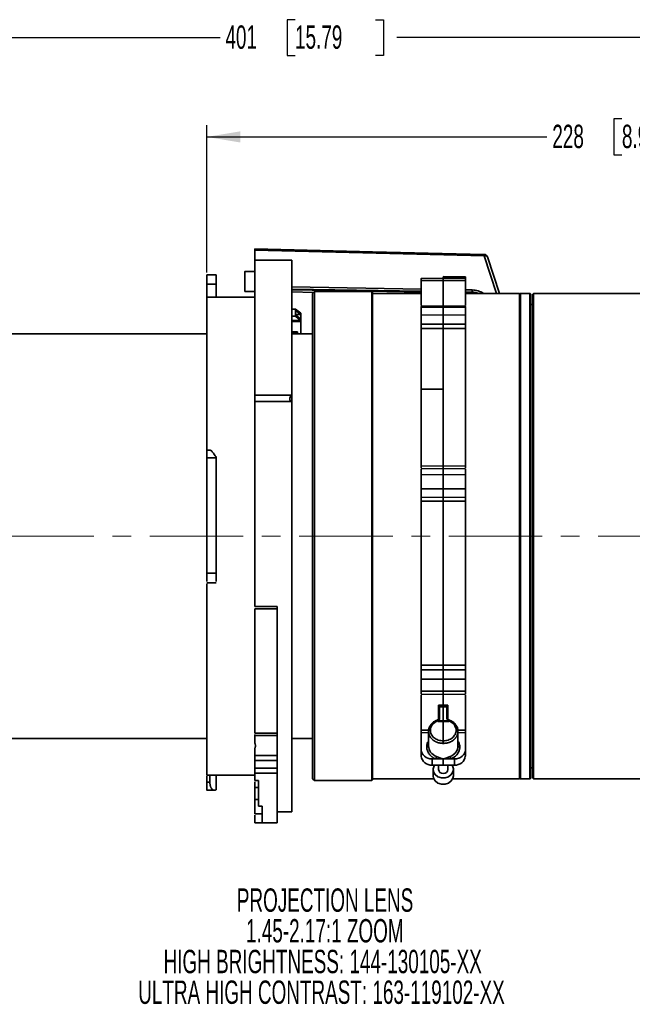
# Model space of a CAD drawing. Header units: millimetres. Extents: x 0 to 1118, y 0 to 864.
# Tile 19 of 96: x 178 to 261, y 338 to 472. Entities that reach past the tile are written whole.
import ezdxf

# ---------------------------------------------------------------- set-up
doc = ezdxf.new("R2010")
doc.units = ezdxf.units.MM
doc.linetypes.add('CENTERX2', pattern=[20.32, 12.7, -2.54, 2.54, -2.54])
doc.layers.add('ALPHAREV', color=7, linetype='Continuous', lineweight=25)
doc.styles.add('SLDTEXTSTYLE0', font='TXT', dxfattribs={"width": 0.605})
doc.dimstyles.new('SLDDIMSTYLE0', dxfattribs={"dimtxt": 3.175, "dimasz": 4.572, "dimexe": 0, "dimexo": 0.0625, "dimgap": 0.79375, "dimtad": 0, "dimtih": 1, "dimtoh": 1, "dimdec": 0, "dimlfac": 2, "dimrnd": 1e-09, "dimzin": 12, "dimdsep": 46, "dimtxsty": 'SLDTEXTSTYLE0', "dimsah": 1, "dimcen": 0.09, "dimadec": 0, "dimazin": 3, "dimtfac": 1, "dimtofl": 0, "dimtmove": 0, "dimatfit": 3, "dimfxl": 1, "dimfrac": 2, "dimtolj": 1, "dimtzin": 12, "dimarcsym": 0})

# ---------------------------------------------------------------- blocks, each defined once
blk = doc.blocks.new('_D_25')
at = {"layer": 'ALPHAREV'}
for p, q in [((259.8, 458.46), (258.71, 458.46)), ((258.71, 458.46), (258.71, 453.58)), ((268.29, 458.46), (269.38, 458.46)), ((269.38, 458.46), (269.38, 453.58)), ((203.37, 437.59), (203.37, 457.62)), ((317.44, 437.85), (317.44, 457.62)), ((203.37, 456.02), (249.61, 456.02)), ((317.44, 456.02), (271.19, 456.02)), ((258.71, 453.58), (259.8, 453.58)), ((269.38, 453.58), (268.29, 453.58))]:
    blk.add_line(p, q, dxfattribs=at)
for points in [[(203.37, 456.02), (207.94, 455.26), (207.94, 456.78)], [(317.44, 456.02), (312.87, 456.78), (312.87, 455.26)]]:
    blk.add_solid(points, dxfattribs=at)
at = {"layer": 'ALPHAREV', "char_height": 3.175, "attachment_point": 1, "style": 'SLDTEXTSTYLE0'}
for s, insert in [('228', (250.34, 457.68)), ('8.98', (259.8, 457.68))]:
    blk.add_mtext(s, dxfattribs=dict(at, insert=insert))
blk = doc.blocks.new('_D_26')
at = {"layer": 'ALPHAREV'}
for p, q in [((215.37, 471.96), (214.28, 471.96)), ((214.28, 471.96), (214.28, 467.09)), ((226.29, 471.96), (227.38, 471.96)), ((227.38, 471.96), (227.38, 467.09)), ((116.94, 420.1), (116.94, 471.12)), ((317.44, 437.85), (317.44, 471.12)), ((116.94, 469.52), (205.19, 469.52)), ((317.44, 469.52), (229.19, 469.52)), ((214.28, 467.09), (215.37, 467.09)), ((227.38, 467.09), (226.29, 467.09))]:
    blk.add_line(p, q, dxfattribs=at)
for points in [[(116.94, 469.52), (121.51, 468.76), (121.51, 470.28)], [(317.44, 469.52), (312.87, 470.28), (312.87, 468.76)]]:
    blk.add_solid(points, dxfattribs=at)
at = {"layer": 'ALPHAREV', "char_height": 3.175, "attachment_point": 1, "style": 'SLDTEXTSTYLE0'}
for s, insert in [('401', (205.91, 471.18)), ('15.79', (215.37, 471.18))]:
    blk.add_mtext(s, dxfattribs=dict(at, insert=insert))
blk = doc.blocks.new('SW_NOTE_0_10')
at = {"layer": 'ALPHAREV', "color": 0, "char_height": 3.175, "attachment_point": 2, "style": 'SLDTEXTSTYLE0'}
for s, insert in [('PROJECTION LENS', (21.13, 4.09)), ('1.45-2.17:1 ZOOM', (21.1, -0.08)), ('HIGH BRIGHTNESS: 144-130105-XX', (20.81, -4.26)), ('ULTRA HIGH CONTRAST: 163-119102-XX', (20.65, -8.43))]:
    blk.add_mtext(s, dxfattribs=dict(at, insert=insert))

msp = doc.modelspace()

# ---------------------------------------------------------------- linework, layer by layer
at = {"color": 7, "linetype": 'Continuous', "lineweight": 35}
for p, q in [((209.92, 439.25), (209.92, 440.61)), ((241.06, 439.85), (209.92, 440.61)), ((214.92, 439.25), (209.92, 439.25)), ((209.92, 439.25), (209.92, 420.93)), ((214.92, 439.25), (214.92, 420.93)), ((242.76, 434.75), (241.06, 439.85)), ((243.17, 434.75), (241.51, 439.73)), ((204.67, 437.25), (203.37, 437.25)), ((209.92, 437.74), (208.56, 437.74)), ((235.54, 436.81), (232.5, 436.78)), ((235.52, 436.52), (232.52, 436.5)), ((238.53, 437), (235.5, 437.03)), ((238.54, 436.78), (235.5, 436.81)), ((238.52, 436.98), (235.52, 437)), ((235.52, 437), (235.52, 436.81)), ((238.52, 436.5), (235.52, 436.52)), ((235.52, 436.52), (235.52, 433.06)), ((238.52, 436.98), (238.52, 436.84)), ((204.67, 435.99), (203.37, 435.99)), ((203.37, 434.25), (203.37, 435.99)), ((204.67, 435.99), (204.67, 434.25)), ((214.92, 435.64), (232.52, 435.33)), ((214.92, 435.34), (232.52, 435.03)), ((238.52, 435.23), (239.44, 435.21)), ((239.44, 435.21), (239.44, 434.91)), ((209.92, 434.25), (203.37, 434.25)), ((208.56, 434.99), (209.92, 434.99)), ((214.92, 434.95), (217.88, 434.88)), ((218, 435), (217.75, 434.75)), ((217.75, 434.75), (217.75, 368.75)), ((225.8, 435), (218, 435)), ((218, 435), (218, 368.5)), ((225.9, 434.9), (225.8, 435)), ((225.8, 435), (225.8, 368.5)), ((225.9, 434.9), (225.9, 368.6)), ((232.52, 434.75), (225.9, 434.75)), ((238.52, 434.93), (239.44, 434.91)), ((238.52, 434.83), (239.43, 434.81)), ((238.52, 434.82), (239.6, 434.79)), ((245.9, 434.75), (238.52, 434.75)), ((239.43, 434.81), (239.92, 434.75)), ((239.43, 434.81), (239.43, 434.81)), ((239.43, 434.81), (239.43, 434.81)), ((246, 434.75), (245.9, 434.65)), ((245.9, 434.75), (245.9, 368.75)), ((247.3, 434.75), (246, 434.75)), ((246, 434.75), (246, 368.75)), ((247.4, 434.65), (247.3, 434.75)), ((247.3, 434.75), (247.3, 368.75)), ((247.4, 434.65), (247.4, 368.85)), ((247.79, 434.75), (247.69, 434.65)), ((247.69, 434.65), (247.69, 368.85)), ((301.54, 434.75), (247.79, 434.75)), ((247.79, 434.75), (247.79, 368.75)), ((215.44, 432.62), (214.92, 432.62)), ((215.44, 432.62), (215.44, 432.42)), ((215.44, 432.62), (216.14, 432.06)), ((215.44, 431.83), (215.44, 432.42)), ((215.44, 432.42), (216.14, 431.86)), ((235.53, 433.03), (232.5, 432.99)), ((235.52, 432.88), (232.52, 432.84)), ((232.52, 432.84), (232.52, 431.81)), ((238.54, 432.99), (235.5, 433.03)), ((235.52, 432.88), (235.52, 431.82)), ((238.52, 432.84), (235.52, 432.88)), ((238.52, 432.84), (238.52, 431.81)), ((247.69, 433.25), (247.4, 433.25)), ((214.92, 431.63), (215.44, 431.63)), ((216.13, 431.07), (214.92, 431.07)), ((216.14, 431.86), (215.44, 431.86)), ((215.44, 431.83), (215.44, 431.63)), ((216.14, 431.26), (215.44, 431.83)), ((216.13, 431.07), (215.44, 431.63)), ((216.13, 431.07), (216.13, 430.92)), ((216.14, 432.06), (216.14, 431.86)), ((216.14, 431.86), (216.14, 431.26)), ((216.14, 431.26), (216.14, 430.91)), ((235.52, 431.82), (232.52, 431.81)), ((238.52, 431.81), (235.52, 431.82)), ((214.92, 430.92), (216.13, 430.92)), ((216.14, 430.91), (216.13, 430.92)), ((216.14, 430.91), (216.14, 429.25)), ((232.52, 430.57), (235.52, 430.57)), ((235.52, 429.97), (232.52, 429.96)), ((235.52, 430.57), (238.52, 430.57)), ((235.52, 429.97), (235.52, 421.73)), ((238.52, 429.96), (235.52, 429.97)), ((203.37, 429.25), (160.74, 429.25)), ((214.92, 429.53), (215.72, 429.53)), ((214.92, 429.38), (215.72, 429.38)), ((217.75, 429.25), (214.92, 429.25)), ((215.72, 429.53), (215.72, 429.38)), ((215.72, 429.38), (215.72, 429.25)), ((235.52, 421.73), (232.52, 421.72)), ((235.52, 421.73), (235.52, 411.29)), ((209.92, 420.93), (214.92, 420.93)), ((214.92, 420.93), (214.92, 420.07)), ((214.92, 420.07), (209.92, 420.07)), ((214.92, 420.07), (214.92, 364.25)), ((203.85, 413.43), (203.37, 413.43)), ((203.37, 412.37), (204.67, 412.37)), ((204.67, 412.43), (204.67, 412.37)), ((232.52, 411.26), (235.52, 411.29)), ((235.52, 411.29), (238.52, 411.26)), ((235.54, 410.92), (232.5, 410.89)), ((235.52, 410.93), (232.52, 410.9)), ((235.52, 410.13), (232.52, 410.1)), ((232.52, 410.1), (232.52, 408.18)), ((238.54, 410.89), (235.5, 410.92)), ((238.52, 410.9), (235.52, 410.93)), ((235.52, 410.13), (235.52, 408.16)), ((238.52, 410.1), (235.52, 410.13)), ((238.52, 410.1), (238.52, 408.18)), ((232.5, 409.2), (232.52, 409.2)), ((238.52, 409.2), (238.54, 409.2)), ((235.52, 408.16), (232.52, 408.18)), ((232.52, 407.04), (235.52, 407.02)), ((238.52, 408.18), (235.52, 408.16)), ((235.52, 407.02), (238.52, 407.04)), ((235.52, 406.49), (232.52, 406.51)), ((238.52, 406.51), (235.52, 406.49)), ((235.52, 406.49), (235.52, 384.21)), ((203.37, 396.69), (204.67, 396.69)), ((203.37, 395.4), (204.67, 395.4)), ((209.92, 392.17), (212.92, 392.17)), ((212.92, 391.88), (209.92, 391.88)), ((232.52, 384.2), (235.52, 384.21)), ((235.52, 384.21), (238.52, 384.2)), ((235.52, 383.59), (232.52, 383.58)), ((238.52, 383.58), (235.52, 383.59)), ((235.52, 382.29), (232.52, 382.29)), ((232.52, 382.29), (232.52, 380.69)), ((238.52, 382.29), (235.52, 382.29)), ((235.52, 382.29), (235.52, 380.65)), ((238.52, 382.29), (238.52, 380.69)), ((232.5, 380.26), (235.53, 380.23)), ((235.52, 380.65), (232.52, 380.69)), ((235.52, 380.2), (232.52, 380.24)), ((235.5, 380.23), (238.54, 380.26)), ((238.52, 380.69), (235.52, 380.65)), ((238.52, 380.24), (235.52, 380.2)), ((235.52, 380.2), (235.52, 378.75)), ((234.89, 378.75), (235.52, 378.75)), ((235.52, 378.56), (235.01, 378.56)), ((235.02, 376.96), (235.02, 378.5)), ((235.52, 378.75), (236.14, 378.75)), ((235.52, 378.56), (235.52, 376.65)), ((236.02, 378.56), (235.52, 378.56)), ((236.02, 378.5), (236.02, 376.96)), ((234.77, 376.65), (234.77, 376.53)), ((234.77, 376.53), (235.52, 376.53)), ((234.89, 376.65), (235.52, 376.65)), ((234.98, 376.89), (235.01, 376.91)), ((235.52, 376.65), (235.52, 376.53)), ((235.52, 376.65), (236.14, 376.65)), ((235.52, 376.53), (235.52, 373.92)), ((235.52, 376.53), (236.26, 376.53)), ((236.26, 376.53), (236.26, 376.65)), ((209.92, 374.96), (212.92, 374.96)), ((232.52, 375.36), (233.54, 375.36)), ((232.52, 372.68), (232.52, 375.03)), ((232.52, 375.03), (233.52, 375.02)), ((233.52, 375.2), (233.52, 375.23)), ((233.52, 375.2), (233.52, 373.23)), ((237.49, 375.36), (238.52, 375.36)), ((237.52, 375.2), (237.51, 375.23)), ((237.52, 373.23), (237.52, 375.2)), ((238.52, 375.03), (237.52, 375.02)), ((238.52, 375.03), (238.52, 372.68)), ((160.74, 374.25), (203.37, 374.25)), ((209.92, 374.66), (209.92, 374.79)), ((212.92, 374.66), (209.92, 374.66)), ((214.92, 374.25), (217.75, 374.25)), ((232.52, 371.84), (232.52, 372.68)), ((238.52, 372.68), (238.52, 371.84)), ((209.92, 371.94), (212.92, 371.94)), ((212.92, 371.24), (209.92, 371.24)), ((209.92, 370.22), (209.92, 371.24)), ((212.92, 371.04), (212.92, 370.22)), ((234, 370.61), (234, 371.46)), ((234.47, 371.46), (234, 371.46)), ((235.52, 371.45), (234.47, 371.46)), ((236.56, 371.46), (235.52, 371.45)), ((235.52, 370.6), (235.52, 371.45)), ((236.56, 371.46), (237.03, 371.46)), ((237.03, 371.46), (237.03, 370.61)), ((209.92, 370.22), (212.92, 370.22)), ((212.92, 369.52), (209.92, 369.52)), ((235.52, 370.6), (234, 370.61)), ((234.14, 370), (234.14, 369.14)), ((234.89, 370.6), (234.89, 370)), ((237.03, 370.61), (235.52, 370.6)), ((236.14, 370), (236.14, 370.6)), ((236.89, 369.14), (236.89, 370)), ((247.4, 370.25), (247.69, 370.25)), ((203.37, 369.25), (209.92, 369.25)), ((203.37, 368.3), (203.37, 369.1)), ((203.37, 368.3), (203.8, 368.3)), ((203.8, 369.25), (203.8, 368.3)), ((204.67, 369.25), (204.67, 367.25)), ((209.92, 368.5), (210.42, 368.5)), ((209.92, 367.55), (209.92, 368.33)), ((212.92, 368.56), (212.92, 368.57)), ((217.75, 368.75), (218, 368.5)), ((218, 368.5), (225.8, 368.5)), ((225.8, 368.5), (225.9, 368.6)), ((225.9, 368.75), (234.22, 368.75)), ((236.81, 368.75), (245.9, 368.75)), ((245.9, 368.85), (246, 368.75)), ((246, 368.75), (247.3, 368.75)), ((247.3, 368.75), (247.4, 368.85)), ((247.69, 368.85), (247.79, 368.75)), ((247.79, 368.75), (301.54, 368.75)), ((203.37, 367.2), (204.44, 367.2)), ((209.92, 367.55), (210.42, 367.55)), ((209.92, 365.93), (209.92, 365.97)), ((209.92, 365.93), (210.42, 365.93)), ((209.92, 365.24), (209.92, 365.37)), ((210.42, 365.03), (210.92, 365.03)), ((212.92, 364.25), (214.92, 364.25)), ((209.92, 363.98), (210.92, 363.98)), ((209.92, 362.77), (209.92, 363.81)), ((210.92, 362.77), (209.92, 362.77)), ((210.92, 362.75), (212.92, 362.75))]:
    msp.add_line(p, q, dxfattribs=at)
at = {"color": 7, "linetype": 'Continuous', "lineweight": 35, "flags": 128}
for points in [[(241.06, 440.05), (225.88, 440.42), (209.92, 440.81)], [(214.92, 435.24), (223.19, 435.1), (232.52, 434.93)], [(234.77, 376.65), (234.75, 376.68), (234.73, 376.71), (234.71, 376.73), (234.69, 376.74), (234.68, 376.74), (234.68, 376.74)], [(236.35, 376.74), (236.35, 376.74), (236.34, 376.74), (236.32, 376.73), (236.3, 376.71), (236.28, 376.68), (236.26, 376.65)], [(233.27, 373.09), (233.32, 373.09), (233.36, 373.1), (233.41, 373.11), (233.44, 373.13), (233.47, 373.15), (233.5, 373.17), (233.51, 373.2), (233.52, 373.23)], [(237.76, 373.09), (237.72, 373.09), (237.67, 373.1), (237.63, 373.11), (237.59, 373.13), (237.56, 373.15), (237.54, 373.17), (237.52, 373.2), (237.52, 373.23)], [(234.36, 370.61), (234.29, 370.5), (234.15, 370.1), (234.19, 369.69), (234.42, 369.32), (234.79, 369.04), (235.26, 368.89), (235.77, 368.89), (236.24, 369.04), (236.61, 369.32), (236.84, 369.69), (236.89, 370.1), (236.75, 370.5), (236.67, 370.61)], [(234.89, 370), (234.94, 369.8), (235.07, 369.63), (235.28, 369.52), (235.52, 369.48), (235.76, 369.52), (235.96, 369.63), (236.09, 369.8), (236.14, 370), (236.14, 370)], [(234.14, 369.14), (234.19, 368.83), (234.42, 368.46), (234.79, 368.18), (235.26, 368.03), (235.77, 368.03), (236.24, 368.18), (236.61, 368.46), (236.84, 368.83), (236.89, 369.14)]]:
    msp.add_lwpolyline(points, dxfattribs=at)
at = {"color": 7, "linetype": 'Continuous', "lineweight": 35}
for centre, radius, start, end in [((241.05, 439.55), 0.5, 18.4902, 90), ((238.26, 434.91), 1.18, 355.0617, 0.0276), ((233.73, 375.11), 0.241, 81.5734, 149.6984), ((237.3, 375.11), 0.241, 30.3016, 98.4266), ((233.89, 371.99), 1.38, 186.1171, 274.6372), ((233.88, 371.85), 0.713, 326.6577, 354.5726), ((237.16, 371.85), 0.713, 185.4274, 213.3423), ((237.14, 371.99), 1.38, 265.3628, 353.8829)]:
    msp.add_arc(centre, radius, start, end, dxfattribs=at)
for centre, major_axis, ratio, start_param, end_param in [((215.29, 420.69), (0.541, 0.541), 0.57735, 1.690699, 3.545289), ((234.77, 376.67), (0.238, 0.239), 0.31759, 4.412715, 4.936293), ((234.77, 377.08), (-0.002, 0.498), 0.501755, 3.664291, 4.199046), ((236.27, 377.08), (0.002, 0.498), 0.501755, 2.084162, 2.618894), ((236.27, 376.67), (-0.238, 0.239), 0.31759, 1.346892, 1.870471), ((234.02, 372.69), (1.5, 0.02), 0.820688, 3.129059, 4.691128), ((237.02, 372.69), (1.5, -0.02), 0.820688, 4.73365, 6.295719)]:
    msp.add_ellipse(centre, major_axis=major_axis, ratio=ratio, start_param=start_param, end_param=end_param, dxfattribs=at)
for points, knots in [([(209.92, 440.81), (209.92, 440.8), (209.92, 440.78), (209.92, 440.71), (209.92, 440.64), (209.92, 440.61)], [0, 0, 0, 0, 0.361174, 0.750451, 1, 1, 1, 1]), ([(241.06, 439.85), (241.06, 439.89), (241.06, 439.96), (241.06, 440.03), (241.06, 440.04), (241.06, 440.04)], [0, 0, 0, 0, 0.355235, 0.738607, 1, 1, 1, 1]), ([(241.53, 439.67), (241.52, 439.71), (241.51, 439.74), (241.46, 439.8), (241.42, 439.82), (241.33, 439.85), (241.28, 439.86), (241.17, 439.86), (241.11, 439.86), (241.06, 439.85)], [0, 0, 0, 0, 0.25, 0.25, 0.5, 0.5, 0.75, 0.75, 1, 1, 1, 1]), ([(208.56, 437.73), (208.56, 437.73), (208.56, 437.77), (208.56, 437.63), (208.56, 437.33), (208.56, 437), (208.56, 436.84)], [0, 0, 0, 0, 0.0354072, 0.3569381, 0.6784691, 1, 1, 1, 1]), ([(203.37, 435.99), (203.37, 436.09), (203.37, 436.29), (203.37, 436.56), (203.37, 436.8), (203.37, 437), (203.37, 437.14), (203.37, 437.23), (203.37, 437.24), (203.37, 437.25)], [0, 0, 0, 0, 0.143591, 0.287182, 0.430773, 0.574363, 0.717954, 0.861545, 1, 1, 1, 1]), ([(204.67, 437.25), (204.67, 437.24), (204.67, 437.23), (204.67, 437.14), (204.67, 437), (204.67, 436.8), (204.67, 436.56), (204.67, 436.29), (204.67, 436.09), (204.67, 435.99)], [0, 0, 0, 0, 0.138455, 0.282046, 0.425637, 0.569227, 0.712818, 0.856409, 1, 1, 1, 1]), ([(208.56, 436.84), (208.56, 436.66), (208.56, 436.31), (208.56, 435.77), (208.56, 435.33), (208.56, 435.04), (208.56, 435.01), (208.56, 435)], [0, 0, 0, 0, 0.204504, 0.409008, 0.613512, 0.818016, 1, 1, 1, 1]), ([(232.52, 436.77), (232.52, 436.78), (232.52, 436.79), (232.52, 436.7), (232.52, 436.59), (232.52, 436.49), (232.52, 436.49)], [0, 0, 0, 0, 0.066069, 0.512023, 0.957959, 1, 1, 1, 1]), ([(232.52, 436.48), (232.52, 436.47), (232.52, 436.47), (232.52, 436.16), (232.52, 435.62), (232.52, 434.83), (232.52, 434), (232.52, 433.35), (232.52, 433.12)], [0, 0, 0, 0, 0.155151, 0.344915, 0.528728, 0.712541, 0.901658, 1, 1, 1, 1]), ([(235.52, 436.8), (235.52, 436.81), (235.52, 436.82), (235.52, 436.74), (235.52, 436.59), (235.52, 436.53)], [0, 0, 0, 0, 0.086374, 0.589856, 1, 1, 1, 1]), ([(238.52, 436.77), (238.52, 436.78), (238.52, 436.79), (238.52, 436.7), (238.52, 436.6), (238.52, 436.5), (238.52, 436.5)], [0, 0, 0, 0, 0.067245, 0.521138, 0.975013, 1, 1, 1, 1]), ([(238.52, 436.48), (238.52, 436.47), (238.52, 436.47), (238.52, 436.16), (238.52, 435.62), (238.52, 434.83), (238.52, 434), (238.52, 433.35), (238.52, 433.12)], [0, 0, 0, 0, 0.155151, 0.344915, 0.528728, 0.712541, 0.901658, 1, 1, 1, 1]), ([(239.44, 435.21), (239.72, 435.19), (240.28, 435.14), (240.75, 434.88), (240.98, 434.75)], [0, 0, 0, 0, 0.50499, 1, 1, 1, 1]), ([(203.37, 434.2), (203.37, 434.21), (203.37, 434.23), (203.37, 433.77), (203.37, 432.88), (203.37, 431.55), (203.37, 429.82), (203.37, 427.71), (203.37, 425.25), (203.37, 422.47), (203.37, 419.41), (203.37, 416.39), (203.37, 414.32), (203.37, 413.43)], [0, 0, 0, 0, 0.055625, 0.152357, 0.249089, 0.345821, 0.442554, 0.539286, 0.636018, 0.73275, 0.829482, 0.926214, 1, 1, 1, 1]), ([(239.44, 434.91), (239.58, 434.91), (239.88, 434.89), (240.16, 434.8), (240.31, 434.75)], [0, 0, 0, 0, 0.480635, 1, 1, 1, 1]), ([(232.52, 432.98), (232.52, 432.98), (232.52, 432.99), (232.52, 432.92), (232.52, 432.85), (232.52, 432.84)], [0, 0, 0, 0, 0.260379, 0.869379, 1, 1, 1, 1]), ([(235.52, 433.01), (235.52, 433.01), (235.52, 433.02), (235.52, 432.93), (235.52, 432.88)], [0, 0, 0, 0, 0.366157, 1, 1, 1, 1]), ([(238.52, 432.98), (238.52, 432.98), (238.52, 432.99), (238.52, 432.92), (238.52, 432.85), (238.52, 432.84)], [0, 0, 0, 0, 0.260379, 0.869379, 1, 1, 1, 1]), ([(232.52, 431.81), (232.52, 431.75), (232.52, 431.67), (232.52, 431.48), (232.52, 431.37), (232.52, 431.2), (232.52, 431.15), (232.52, 431.03), (232.52, 430.97), (232.52, 430.79), (232.52, 430.67), (232.52, 430.57)], [0, 0, 0, 0, 0.25, 0.25, 0.5, 0.5, 0.625, 0.625, 0.75, 0.75, 1, 1, 1, 1]), ([(235.52, 431.82), (235.52, 431.81), (235.52, 431.78), (235.52, 431.73), (235.52, 431.68), (235.52, 431.63), (235.52, 431.57), (235.52, 431.51), (235.52, 431.44), (235.52, 431.37), (235.52, 431.3), (235.52, 431.22), (235.52, 431.15), (235.52, 431.07), (235.52, 430.99), (235.52, 430.92), (235.52, 430.84), (235.52, 430.77), (235.52, 430.7), (235.52, 430.64), (235.52, 430.59), (235.52, 430.57)], [0, 0, 0, 0, 0.050114, 0.101302, 0.153459, 0.206466, 0.260188, 0.31448, 0.369188, 0.424147, 0.47919, 0.53415, 0.588857, 0.64315, 0.696873, 0.74988, 0.802038, 0.853227, 0.903341, 0.95229, 1, 1, 1, 1]), ([(238.52, 431.81), (238.52, 431.75), (238.52, 431.67), (238.52, 431.48), (238.52, 431.37), (238.52, 431.2), (238.52, 431.15), (238.52, 431.03), (238.52, 430.97), (238.52, 430.79), (238.52, 430.67), (238.52, 430.57)], [0, 0, 0, 0, 0.25, 0.25, 0.5, 0.5, 0.625, 0.625, 0.75, 0.75, 1, 1, 1, 1]), ([(232.52, 429.96), (232.52, 430.03), (232.52, 430.12), (232.52, 430.34), (232.52, 430.46), (232.52, 430.57)], [0, 0, 0, 0, 0.5, 0.5, 1, 1, 1, 1]), ([(232.52, 429.96), (232.52, 428.79), (232.52, 427.52), (232.52, 424.84), (232.52, 423.35), (232.52, 421.72)], [0, 0, 0, 0, 0.5, 0.5, 1, 1, 1, 1]), ([(235.52, 430.57), (235.52, 430.56), (235.52, 430.52), (235.52, 430.47), (235.52, 430.42), (235.52, 430.36), (235.52, 430.3), (235.52, 430.25), (235.52, 430.19), (235.52, 430.14), (235.52, 430.09), (235.52, 430.04), (235.52, 430), (235.52, 429.98), (235.52, 429.97)], [0, 0, 0, 0, 0.076532, 0.155853, 0.23763, 0.321449, 0.406823, 0.493206, 0.580012, 0.666636, 0.752484, 0.83699, 0.919643, 1, 1, 1, 1]), ([(238.52, 429.96), (238.52, 430.03), (238.52, 430.12), (238.52, 430.34), (238.52, 430.46), (238.52, 430.57)], [0, 0, 0, 0, 0.5, 0.5, 1, 1, 1, 1]), ([(238.52, 429.96), (238.52, 428.77), (238.52, 427.46), (238.52, 424.68), (238.52, 423.22), (238.52, 420.22), (238.52, 418.59), (238.52, 415.09), (238.52, 413.22), (238.52, 411.26)], [0, 0, 0, 0, 0.25, 0.25, 0.5, 0.5, 0.75, 0.75, 1, 1, 1, 1]), ([(232.52, 421.72), (232.52, 420.08), (232.52, 418.39), (232.52, 415), (232.52, 413.18), (232.52, 411.26)], [0, 0, 0, 0, 0.5, 0.5, 1, 1, 1, 1]), ([(209.92, 420.07), (209.92, 420.07), (209.92, 420.08), (209.92, 420.09), (209.92, 420.11), (209.92, 420.14), (209.92, 420.18), (209.92, 420.26), (209.92, 420.37), (209.92, 420.51), (209.92, 420.64), (209.92, 420.75), (209.92, 420.84), (209.92, 420.9), (209.92, 420.93)], [0, 0, 0, 0, 0.050453, 0.10027, 0.149886, 0.199742, 0.250272, 0.375053, 0.500076, 0.624856, 0.749879, 0.833539, 0.916233, 1, 1, 1, 1]), ([(209.92, 420.07), (209.92, 417.97), (209.92, 415.76), (209.92, 411.2), (209.92, 408.85), (209.92, 404.08), (209.92, 401.67), (209.92, 396.87), (209.92, 394.49), (209.92, 392.17)], [0, 0, 0, 0, 0.25, 0.25, 0.5, 0.5, 0.75, 0.75, 1, 1, 1, 1]), ([(203.37, 412.37), (203.37, 412.46), (203.37, 412.65), (203.37, 412.9), (203.37, 413.11), (203.37, 413.28), (203.37, 413.38), (203.37, 413.43), (203.37, 413.42), (203.37, 413.42)], [0, 0, 0, 0, 0.158409, 0.316818, 0.475228, 0.633637, 0.792046, 0.950455, 1, 1, 1, 1]), ([(203.37, 396.69), (203.37, 396.84), (203.37, 397.13), (203.37, 397.57), (203.37, 398), (203.37, 398.44), (203.37, 398.88), (203.37, 399.32), (203.37, 399.76), (203.37, 400.2), (203.37, 401.15), (203.37, 402.62), (203.37, 404.6), (203.37, 406.57), (203.37, 408.14), (203.37, 409.3), (203.37, 410.07), (203.37, 410.84), (203.37, 411.61), (203.37, 412.11), (203.37, 412.37)], [0, 0, 0, 0, 0.027797, 0.05558, 0.083353, 0.111121, 0.138887, 0.166655, 0.19443, 0.222215, 0.250016, 0.375, 0.500002, 0.624986, 0.749988, 0.800011, 0.85, 0.899979, 0.949971, 1, 1, 1, 1]), ([(203.85, 413.42), (203.85, 413.43), (203.87, 413.43), (203.94, 413.39), (204.09, 413.25), (204.34, 412.95), (204.56, 412.6), (204.67, 412.43)], [0, 0, 0, 0, 0.027477, 0.184124, 0.34542, 0.679976, 1, 1, 1, 1]), ([(204.67, 412.37), (204.67, 412.23), (204.67, 411.95), (204.67, 411.52), (204.67, 411.1), (204.67, 410.67), (204.67, 410.24), (204.67, 409.82), (204.67, 409.39), (204.67, 408.96), (204.67, 408.02), (204.67, 406.57), (204.67, 404.6), (204.67, 402.62), (204.67, 401.03), (204.67, 399.85), (204.67, 399.06), (204.67, 398.27), (204.67, 397.48), (204.67, 396.95), (204.67, 396.69)], [0, 0, 0, 0, 0.027797, 0.05558, 0.083353, 0.111121, 0.138886, 0.166655, 0.19443, 0.222215, 0.250016, 0.375, 0.500002, 0.624986, 0.749988, 0.800012, 0.850001, 0.899979, 0.949971, 1, 1, 1, 1]), ([(232.52, 410.98), (232.52, 410.98), (232.52, 411.01), (232.52, 411.1), (232.52, 411.21), (232.52, 411.26)], [0, 0, 0, 0, 0.081298, 0.539574, 1, 1, 1, 1]), ([(235.52, 411.29), (235.52, 411.28), (235.52, 411.24), (235.52, 411.2), (235.52, 411.15), (235.52, 411.11), (235.52, 411.07), (235.52, 411.03), (235.52, 411), (235.52, 410.98), (235.52, 410.95), (235.52, 410.94), (235.52, 410.93), (235.52, 410.92), (235.52, 410.93), (235.52, 410.93)], [0, 0, 0, 0, 0.074088, 0.150161, 0.227875, 0.306839, 0.386617, 0.466746, 0.546753, 0.626165, 0.704533, 0.781441, 0.856521, 0.929459, 1, 1, 1, 1]), ([(238.52, 410.98), (238.52, 410.98), (238.52, 411.01), (238.52, 411.1), (238.52, 411.21), (238.52, 411.26)], [0, 0, 0, 0, 0.081298, 0.539574, 1, 1, 1, 1]), ([(232.52, 410.87), (232.52, 410.87), (232.52, 410.86), (232.52, 410.72), (232.52, 410.48), (232.52, 410.25), (232.52, 410.12), (232.52, 410.1)], [0, 0, 0, 0, 0.1193357, 0.3933086, 0.6672733, 0.9412389, 1, 1, 1, 1]), ([(235.52, 410.93), (235.52, 410.93), (235.52, 410.93), (235.52, 410.92), (235.52, 410.91), (235.52, 410.9), (235.52, 410.88), (235.52, 410.85), (235.52, 410.81), (235.52, 410.77), (235.52, 410.73), (235.52, 410.67), (235.52, 410.61), (235.52, 410.55), (235.52, 410.49), (235.52, 410.42), (235.52, 410.35), (235.52, 410.27), (235.52, 410.2), (235.52, 410.15), (235.52, 410.13)], [0, 0, 0, 0, 0.050398, 0.102172, 0.155233, 0.209474, 0.264765, 0.320963, 0.377905, 0.435416, 0.493309, 0.55139, 0.60946, 0.667322, 0.724781, 0.781653, 0.837762, 0.892949, 0.94707, 1, 1, 1, 1]), ([(238.52, 410.87), (238.52, 410.87), (238.52, 410.86), (238.52, 410.72), (238.52, 410.48), (238.52, 410.25), (238.52, 410.12), (238.52, 410.1)], [0, 0, 0, 0, 0.119336, 0.393309, 0.667273, 0.941239, 1, 1, 1, 1]), ([(232.52, 408.18), (232.52, 408.06), (232.52, 407.94), (232.52, 407.71), (232.52, 407.6), (232.52, 407.44), (232.52, 407.39), (232.52, 407.3), (232.52, 407.26), (232.52, 407.14), (232.52, 407.08), (232.52, 407.04)], [0, 0, 0, 0, 0.25, 0.25, 0.5, 0.5, 0.625, 0.625, 0.75, 0.75, 1, 1, 1, 1]), ([(232.52, 406.51), (232.52, 406.62), (232.52, 406.73), (232.52, 406.93), (232.52, 407), (232.52, 407.04)], [0, 0, 0, 0, 0.5, 0.5, 1, 1, 1, 1]), ([(235.52, 408.16), (235.52, 408.14), (235.52, 408.09), (235.52, 408.02), (235.52, 407.94), (235.52, 407.87), (235.52, 407.79), (235.52, 407.72), (235.52, 407.64), (235.52, 407.57), (235.52, 407.5), (235.52, 407.43), (235.52, 407.36), (235.52, 407.3), (235.52, 407.25), (235.52, 407.2), (235.52, 407.15), (235.52, 407.11), (235.52, 407.08), (235.52, 407.04), (235.52, 407.03), (235.52, 407.02)], [0, 0, 0, 0, 0.050114, 0.101302, 0.153459, 0.206466, 0.260188, 0.31448, 0.369188, 0.424147, 0.47919, 0.53415, 0.588857, 0.64315, 0.696873, 0.74988, 0.802038, 0.853227, 0.903341, 0.95229, 1, 1, 1, 1]), ([(235.52, 407.02), (235.52, 407.01), (235.52, 407), (235.52, 406.97), (235.52, 406.94), (235.52, 406.91), (235.52, 406.86), (235.52, 406.81), (235.52, 406.76), (235.52, 406.71), (235.52, 406.65), (235.52, 406.6), (235.52, 406.54), (235.52, 406.5), (235.52, 406.49)], [0, 0, 0, 0, 0.076532, 0.155853, 0.23763, 0.321449, 0.406823, 0.493206, 0.580012, 0.666636, 0.752484, 0.83699, 0.919643, 1, 1, 1, 1]), ([(238.52, 408.18), (238.52, 408.06), (238.52, 407.94), (238.52, 407.71), (238.52, 407.6), (238.52, 407.44), (238.52, 407.39), (238.52, 407.3), (238.52, 407.26), (238.52, 407.14), (238.52, 407.08), (238.52, 407.04)], [0, 0, 0, 0, 0.25, 0.25, 0.5, 0.5, 0.625, 0.625, 0.75, 0.75, 1, 1, 1, 1]), ([(238.52, 406.51), (238.52, 406.62), (238.52, 406.73), (238.52, 406.93), (238.52, 407), (238.52, 407.04)], [0, 0, 0, 0, 0.5, 0.5, 1, 1, 1, 1]), ([(232.52, 406.51), (232.52, 404.61), (232.52, 402.68), (232.52, 398.79), (232.52, 396.84), (232.52, 393.02), (232.52, 391.14), (232.52, 387.54), (232.52, 385.82), (232.52, 384.2)], [0, 0, 0, 0, 0.25, 0.25, 0.5, 0.5, 0.75, 0.75, 1, 1, 1, 1]), ([(238.52, 406.51), (238.52, 404.61), (238.52, 402.68), (238.52, 398.79), (238.52, 396.84), (238.52, 393.02), (238.52, 391.14), (238.52, 387.54), (238.52, 385.82), (238.52, 384.2)], [0, 0, 0, 0, 0.25, 0.25, 0.5, 0.5, 0.75, 0.75, 1, 1, 1, 1]), ([(203.37, 395.6), (203.37, 395.61), (203.37, 395.64), (203.37, 395.69), (203.37, 395.74), (203.37, 395.82), (203.37, 395.92), (203.37, 396.06), (203.37, 396.2), (203.37, 396.36), (203.37, 396.52), (203.37, 396.64), (203.37, 396.69)], [0, 0, 0, 0, 0.0625841, 0.1249878, 0.1874167, 0.2500761, 0.3749627, 0.5000505, 0.6249371, 0.7500249, 0.8749622, 1, 1, 1, 1]), ([(204.67, 396.69), (204.67, 396.66), (204.67, 396.61), (204.67, 396.52), (204.67, 396.44), (204.67, 396.33), (204.67, 396.2), (204.67, 396.06), (204.67, 395.92), (204.67, 395.8), (204.67, 395.69), (204.67, 395.63), (204.67, 395.6)], [0, 0, 0, 0, 0.062584, 0.124988, 0.187417, 0.250076, 0.374963, 0.500051, 0.624937, 0.750025, 0.874962, 1, 1, 1, 1]), ([(203.37, 395.25), (203.37, 394.35), (203.37, 392.35), (203.37, 389.36), (203.37, 386.31), (203.37, 383.43), (203.37, 380.74), (203.37, 378.28), (203.37, 376.08), (203.37, 374.14), (203.37, 372.51), (203.37, 371.18), (203.37, 370.18), (203.37, 369.55), (203.37, 369.25), (203.37, 369.28), (203.37, 369.29)], [0, 0, 0, 0, 0.062199, 0.137892, 0.213586, 0.28928, 0.364973, 0.440667, 0.516361, 0.592054, 0.667748, 0.743442, 0.819136, 0.894829, 0.970523, 1, 1, 1, 1]), ([(209.92, 374.96), (209.92, 375.06), (209.92, 375.25), (209.92, 375.54), (209.92, 375.83), (209.92, 376.13), (209.92, 376.43), (209.92, 376.73), (209.92, 377.04), (209.92, 377.35), (209.92, 377.67), (209.92, 377.98), (209.92, 378.3), (209.92, 379.16), (209.92, 380.61), (209.92, 382.71), (209.92, 384.89), (209.92, 386.78), (209.92, 388.32), (209.92, 389.36), (209.92, 390.29), (209.92, 391.08), (209.92, 391.62), (209.92, 391.88)], [0, 0, 0, 0, 0.020859, 0.041705, 0.06254, 0.083368, 0.10419, 0.12501, 0.145829, 0.166652, 0.18748, 0.208317, 0.229164, 0.250025, 0.375008, 0.500004, 0.624987, 0.749982, 0.81248, 0.874989, 0.91666, 0.958323, 1, 1, 1, 1]), ([(212.92, 392.17), (212.92, 390.05), (212.92, 387.98), (212.92, 384), (212.92, 382.09), (212.92, 378.5), (212.92, 376.81), (212.92, 373.71), (212.92, 372.29), (212.92, 371.04)], [0, 0, 0, 0, 0.25, 0.25, 0.5, 0.5, 0.75, 0.75, 1, 1, 1, 1]), ([(232.52, 383.58), (232.52, 383.66), (232.52, 383.77), (232.52, 383.99), (232.52, 384.11), (232.52, 384.2)], [0, 0, 0, 0, 0.5, 0.5, 1, 1, 1, 1]), ([(235.52, 384.21), (235.52, 384.2), (235.52, 384.17), (235.52, 384.12), (235.52, 384.07), (235.52, 384.02), (235.52, 383.96), (235.52, 383.91), (235.52, 383.86), (235.52, 383.8), (235.52, 383.75), (235.52, 383.71), (235.52, 383.66), (235.52, 383.63), (235.52, 383.6), (235.52, 383.59)], [0, 0, 0, 0, 0.074088, 0.150161, 0.227875, 0.306839, 0.386617, 0.466746, 0.546753, 0.626165, 0.704533, 0.781441, 0.856521, 0.929459, 1, 1, 1, 1]), ([(238.52, 383.58), (238.52, 383.66), (238.52, 383.77), (238.52, 383.99), (238.52, 384.11), (238.52, 384.2)], [0, 0, 0, 0, 0.5, 0.5, 1, 1, 1, 1]), ([(232.52, 383.58), (232.52, 383.5), (232.52, 383.41), (232.52, 383.19), (232.52, 383.08), (232.52, 382.9), (232.52, 382.84), (232.52, 382.72), (232.52, 382.66), (232.52, 382.49), (232.52, 382.38), (232.52, 382.29)], [0, 0, 0, 0, 0.25, 0.25, 0.5, 0.5, 0.625, 0.625, 0.75, 0.75, 1, 1, 1, 1]), ([(235.52, 383.59), (235.52, 383.57), (235.52, 383.54), (235.52, 383.48), (235.52, 383.42), (235.52, 383.36), (235.52, 383.29), (235.52, 383.21), (235.52, 383.14), (235.52, 383.06), (235.52, 382.97), (235.52, 382.89), (235.52, 382.81), (235.52, 382.73), (235.52, 382.65), (235.52, 382.57), (235.52, 382.49), (235.52, 382.42), (235.52, 382.35), (235.52, 382.31), (235.52, 382.29)], [0, 0, 0, 0, 0.0503976, 0.1021719, 0.1552333, 0.2094735, 0.2647652, 0.3209629, 0.3779052, 0.4354162, 0.4933094, 0.5513901, 0.6094603, 0.667322, 0.7247813, 0.7816526, 0.8377617, 0.8929485, 0.9470697, 1, 1, 1, 1]), ([(238.52, 383.58), (238.52, 383.5), (238.52, 383.41), (238.52, 383.19), (238.52, 383.08), (238.52, 382.9), (238.52, 382.84), (238.52, 382.72), (238.52, 382.66), (238.52, 382.49), (238.52, 382.38), (238.52, 382.29)], [0, 0, 0, 0, 0.25, 0.25, 0.5, 0.5, 0.625, 0.625, 0.75, 0.75, 1, 1, 1, 1]), ([(232.52, 380.69), (232.52, 380.6), (232.52, 380.43), (232.52, 380.28), (232.52, 380.27), (232.52, 380.27)], [0, 0, 0, 0, 0.345346, 0.690692, 1, 1, 1, 1]), ([(235.52, 380.65), (235.52, 380.56), (235.52, 380.38), (235.52, 380.24), (235.52, 380.24), (235.52, 380.24)], [0, 0, 0, 0, 0.359349, 0.737858, 1, 1, 1, 1]), ([(238.52, 380.69), (238.52, 380.6), (238.52, 380.43), (238.52, 380.28), (238.52, 380.27), (238.52, 380.27)], [0, 0, 0, 0, 0.3453459, 0.6906924, 1, 1, 1, 1]), ([(232.52, 380.12), (232.52, 379.29), (232.52, 377.59), (232.52, 376.12), (232.52, 375.36)], [0, 0, 0, 0, 0.485724, 1, 1, 1, 1]), ([(238.52, 380.12), (238.52, 379.29), (238.52, 377.59), (238.52, 376.12), (238.52, 375.36)], [0, 0, 0, 0, 0.4857236, 1, 1, 1, 1]), ([(234.89, 378.75), (234.9, 378.74), (234.92, 378.72), (234.94, 378.7), (234.95, 378.68), (234.96, 378.66), (234.98, 378.63), (235, 378.59), (235.01, 378.57), (235.01, 378.56)], [0, 0, 0, 0, 0.182351, 0.327464, 0.43368, 0.500302, 0.688993, 0.855413, 1, 1, 1, 1]), ([(234.89, 376.84), (234.89, 376.88), (234.89, 377.47), (234.89, 378.13), (234.89, 378.75)], [0, 0, 0, 0, 0.0740942, 1, 1, 1, 1]), ([(235.52, 378.75), (235.52, 378.72), (235.52, 378.69), (235.52, 378.62), (235.52, 378.59), (235.52, 378.56)], [0, 0, 0, 0, 0.5, 0.5, 1, 1, 1, 1]), ([(236.14, 378.75), (236.13, 378.74), (236.12, 378.73), (236.11, 378.71), (236.09, 378.69), (236.07, 378.66), (236.05, 378.63), (236.04, 378.59), (236.03, 378.57), (236.02, 378.56)], [0, 0, 0, 0, 0.1633969, 0.2725938, 0.3275536, 0.5003038, 0.6870906, 0.8534319, 1, 1, 1, 1]), ([(236.14, 378.75), (236.14, 378.14), (236.14, 377.46), (236.14, 376.85), (236.14, 376.79)], [0, 0, 0, 0, 0.903182, 1, 1, 1, 1]), ([(233.76, 375.34), (233.76, 375.62), (233.86, 375.89), (234.21, 376.34), (234.47, 376.53), (234.77, 376.65)], [0, 0, 0, 0, 0.5, 0.5, 1, 1, 1, 1]), ([(234.68, 376.74), (234.52, 376.66), (234.2, 376.5), (233.91, 376.26), (233.83, 376.11), (233.83, 376.1)], [0, 0, 0, 0, 0.486948, 0.976435, 1, 1, 1, 1]), ([(234.98, 376.89), (234.96, 376.88), (234.91, 376.84), (234.8, 376.79), (234.72, 376.76), (234.68, 376.74)], [0, 0, 0, 0, 0.281951, 0.619598, 1, 1, 1, 1]), ([(234.77, 376.65), (234.81, 376.68), (234.85, 376.71), (234.93, 376.78), (234.96, 376.81), (234.99, 376.84)], [0, 0, 0, 0, 0.5, 0.5, 1, 1, 1, 1]), ([(235.02, 376.96), (235.02, 376.95), (235.02, 376.94), (235.01, 376.93), (235.01, 376.93), (235.01, 376.92), (235.01, 376.92), (235.01, 376.91), (235.01, 376.91), (235.01, 376.91)], [0, 0, 0, 0, 0.0000516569, 0.0000516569, 0.0000516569, 0.0000781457, 0.0000781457, 0.0000781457, 0.0001048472, 0.0001048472, 0.0001048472, 0.0001048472]), ([(236.02, 376.96), (236.02, 376.95), (236.02, 376.94), (236.02, 376.93), (236.02, 376.93), (236.02, 376.92), (236.02, 376.92), (236.02, 376.91), (236.02, 376.91), (236.03, 376.91)], [0, 0, 0, 0, 0.000051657, 0.000051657, 0.000051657, 0.0000781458, 0.0000781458, 0.0000781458, 0.0001048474, 0.0001048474, 0.0001048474, 0.0001048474]), ([(236.03, 376.91), (236.03, 376.9), (236.04, 376.9), (236.06, 376.89), (236.07, 376.89), (236.07, 376.88)], [0, 0, 0, 0, 0.5, 0.5, 1, 1, 1, 1]), ([(236.35, 376.74), (236.31, 376.76), (236.23, 376.79), (236.12, 376.84), (236.07, 376.88), (236.05, 376.89)], [0, 0, 0, 0, 0.379538, 0.716589, 1, 1, 1, 1]), ([(236.05, 376.84), (236.07, 376.81), (236.1, 376.78), (236.18, 376.71), (236.22, 376.68), (236.26, 376.65)], [0, 0, 0, 0, 0.5, 0.5, 1, 1, 1, 1]), ([(236.26, 376.65), (236.56, 376.53), (236.82, 376.34), (237.17, 375.89), (237.27, 375.62), (237.27, 375.34)], [0, 0, 0, 0, 0.5, 0.5, 1, 1, 1, 1]), ([(237.2, 376.1), (237.2, 376.11), (237.12, 376.26), (236.84, 376.5), (236.51, 376.66), (236.35, 376.74)], [0, 0, 0, 0, 0.023565, 0.513052, 1, 1, 1, 1]), ([(232.52, 375.03), (232.52, 375.08), (232.52, 375.14), (232.52, 375.26), (232.52, 375.32), (232.52, 375.36)], [0, 0, 0, 0, 0.5, 0.5, 1, 1, 1, 1]), ([(233.83, 376.1), (233.74, 375.97), (233.56, 375.7), (233.54, 375.39), (233.52, 375.23)], [0, 0, 0, 0, 0.486966, 1, 1, 1, 1]), ([(233.52, 375.2), (233.52, 375.35), (233.52, 375.5), (233.59, 375.64), (233.6, 375.65)], [0, 0, 0, 0, 0.935727, 1, 1, 1, 1]), ([(235.52, 373.57), (235.48, 373.57), (235.41, 373.57), (235.32, 373.58), (235.22, 373.59), (235.13, 373.6), (235.04, 373.61), (234.95, 373.63), (234.87, 373.65), (234.79, 373.68), (234.71, 373.7), (234.64, 373.73), (234.57, 373.76), (234.5, 373.79), (234.44, 373.82), (234.38, 373.85), (234.33, 373.88), (234.28, 373.92), (234.23, 373.95), (234.18, 373.98), (234.14, 374.01), (234.07, 374.07), (233.96, 374.17), (233.84, 374.3), (233.74, 374.44), (233.66, 374.59), (233.59, 374.74), (233.55, 374.89), (233.52, 375.05), (233.52, 375.15), (233.52, 375.2)], [0, 0, 0, 0, 0.032592, 0.064385, 0.09538, 0.125576, 0.154974, 0.183572, 0.211372, 0.238374, 0.264576, 0.28998, 0.314585, 0.338392, 0.361399, 0.383608, 0.405018, 0.42563, 0.445442, 0.464456, 0.482671, 0.500087, 0.565571, 0.630199, 0.693972, 0.756889, 0.81895, 0.880156, 0.940506, 1, 1, 1, 1]), ([(235.52, 373.92), (235.29, 373.92), (235.06, 373.95), (234.63, 374.09), (234.44, 374.2), (234.12, 374.46), (233.99, 374.62), (233.81, 374.97), (233.76, 375.16), (233.76, 375.34)], [0, 0, 0, 0, 0.25, 0.25, 0.5, 0.5, 0.75, 0.75, 1, 1, 1, 1]), ([(237.27, 375.34), (237.27, 375.16), (237.22, 374.97), (237.05, 374.62), (236.92, 374.46), (236.59, 374.2), (236.4, 374.09), (235.97, 373.95), (235.75, 373.92), (235.52, 373.92)], [0, 0, 0, 0, 0.25, 0.25, 0.5, 0.5, 0.75, 0.75, 1, 1, 1, 1]), ([(237.52, 375.2), (237.52, 375.17), (237.52, 375.12), (237.51, 375.04), (237.49, 374.96), (237.48, 374.87), (237.45, 374.79), (237.43, 374.71), (237.39, 374.63), (237.35, 374.55), (237.31, 374.47), (237.26, 374.4), (237.2, 374.32), (237.14, 374.25), (237.08, 374.18), (237.01, 374.11), (236.93, 374.04), (236.85, 373.98), (236.75, 373.91), (236.65, 373.85), (236.53, 373.79), (236.39, 373.73), (236.25, 373.68), (236.08, 373.63), (235.91, 373.6), (235.72, 373.57), (235.58, 373.57), (235.52, 373.57)], [0, 0, 0, 0, 0.03163, 0.0635037, 0.0956211, 0.1279822, 0.1605869, 0.1934354, 0.2265275, 0.2598633, 0.2934429, 0.3272661, 0.3613331, 0.3956437, 0.4301981, 0.4649962, 0.500038, 0.5356624, 0.5744813, 0.6164944, 0.6617015, 0.7101023, 0.7616964, 0.8164836, 0.8744635, 0.9356358, 1, 1, 1, 1]), ([(237.51, 375.23), (237.5, 375.39), (237.47, 375.7), (237.29, 375.97), (237.2, 376.1)], [0, 0, 0, 0, 0.513034, 1, 1, 1, 1]), ([(237.44, 375.65), (237.44, 375.64), (237.51, 375.5), (237.52, 375.35), (237.52, 375.2)], [0, 0, 0, 0, 0.064273, 1, 1, 1, 1]), ([(238.52, 375.03), (238.52, 375.08), (238.52, 375.14), (238.52, 375.26), (238.52, 375.32), (238.52, 375.36)], [0, 0, 0, 0, 0.5, 0.5, 1, 1, 1, 1]), ([(209.92, 373.57), (209.92, 373.66), (209.92, 373.84), (209.92, 374.11), (209.92, 374.38), (209.92, 374.57), (209.92, 374.66)], [0, 0, 0, 0, 0.250016, 0.5, 0.749984, 1, 1, 1, 1]), ([(209.92, 373.57), (209.93, 373.55), (209.94, 373.5), (209.96, 373.43), (209.98, 373.37), (209.99, 373.3), (209.99, 373.22), (209.99, 373.12), (209.96, 373.01), (209.93, 372.94), (209.92, 372.9)], [0, 0, 0, 0, 0.103071, 0.20413, 0.303451, 0.401325, 0.498054, 0.661145, 0.828002, 1, 1, 1, 1]), ([(233.27, 373.09), (233.28, 373.29), (233.3, 373.57), (233.47, 373.81), (233.52, 373.88)], [0, 0, 0, 0, 0.717529, 1, 1, 1, 1]), ([(235.52, 373.92), (235.52, 373.89), (235.52, 373.86), (235.52, 373.8), (235.52, 373.76), (235.52, 373.7), (235.52, 373.66), (235.52, 373.61), (235.52, 373.59), (235.52, 373.57)], [0, 0, 0, 0, 0.25, 0.25, 0.5, 0.5, 0.75, 0.75, 1, 1, 1, 1]), ([(237.52, 373.88), (237.56, 373.81), (237.73, 373.57), (237.75, 373.29), (237.76, 373.09)], [0, 0, 0, 0, 0.282679, 1, 1, 1, 1]), ([(209.92, 371.94), (209.92, 372.01), (209.92, 372.17), (209.92, 372.41), (209.92, 372.65), (209.92, 372.82), (209.92, 372.9)], [0, 0, 0, 0, 0.250015, 0.5, 0.749985, 1, 1, 1, 1]), ([(234.47, 371.46), (234.44, 371.47), (234.38, 371.5), (234.3, 371.54), (234.21, 371.59), (234.13, 371.64), (234.05, 371.69), (233.92, 371.78), (233.76, 371.92), (233.59, 372.13), (233.45, 372.35), (233.36, 372.56), (233.3, 372.75), (233.27, 372.92), (233.27, 373.03), (233.27, 373.09)], [0, 0, 0, 0, 0.041618, 0.08315, 0.124682, 0.166302, 0.208094, 0.250144, 0.375396, 0.500036, 0.624561, 0.749925, 0.833695, 0.916824, 1, 1, 1, 1]), ([(234.59, 371.78), (234.26, 371.92), (233.99, 372.13), (233.62, 372.63), (233.52, 372.93), (233.52, 373.23)], [0, 0, 0, 0, 0.5, 0.5, 1, 1, 1, 1]), ([(237.52, 373.23), (237.52, 372.93), (237.42, 372.63), (237.04, 372.13), (236.77, 371.92), (236.45, 371.78)], [0, 0, 0, 0, 0.5, 0.5, 1, 1, 1, 1]), ([(237.76, 373.09), (237.76, 373.06), (237.76, 373), (237.76, 372.92), (237.74, 372.84), (237.73, 372.75), (237.71, 372.67), (237.67, 372.54), (237.59, 372.35), (237.45, 372.13), (237.27, 371.92), (237.08, 371.76), (236.9, 371.64), (236.74, 371.54), (236.62, 371.48), (236.56, 371.46)], [0, 0, 0, 0, 0.041617, 0.083147, 0.124679, 0.166297, 0.208089, 0.250138, 0.375388, 0.500027, 0.624553, 0.749919, 0.833691, 0.916821, 1, 1, 1, 1]), ([(209.92, 371.94), (209.92, 371.86), (209.92, 371.74), (209.92, 371.48), (209.92, 371.35), (209.92, 371.24)], [0, 0, 0, 0, 0.5, 0.5, 1, 1, 1, 1]), ([(235.52, 371.47), (235.47, 371.46), (235.43, 371.47), (235.36, 371.49), (235.24, 371.52), (235.12, 371.56), (234.96, 371.62), (234.89, 371.65), (234.73, 371.72), (234.66, 371.75), (234.59, 371.78)], [0, 0, 0, 0, 0.125, 0.125, 0.25, 0.5, 0.5, 0.75, 0.75, 1, 1, 1, 1]), ([(236.45, 371.78), (236.37, 371.75), (236.3, 371.72), (236.15, 371.65), (236.07, 371.62), (235.91, 371.56), (235.8, 371.52), (235.68, 371.49), (235.6, 371.47), (235.56, 371.46), (235.52, 371.47)], [0, 0, 0, 0, 0.25, 0.25, 0.5, 0.5, 0.75, 0.875, 0.875, 1, 1, 1, 1]), ([(209.92, 370.22), (209.92, 370.16), (209.92, 370.1), (209.92, 369.97), (209.92, 369.91), (209.92, 369.78), (209.92, 369.71), (209.92, 369.6), (209.92, 369.56), (209.92, 369.52)], [0, 0, 0, 0, 0.25, 0.25, 0.5, 0.5, 0.75, 0.75, 1, 1, 1, 1]), ([(209.92, 368.5), (209.92, 368.57), (209.92, 368.7), (209.92, 368.9), (209.92, 369.1), (209.92, 369.31), (209.92, 369.45), (209.92, 369.52)], [0, 0, 0, 0, 0.200019, 0.400009, 0.599991, 0.799981, 1, 1, 1, 1]), ([(212.92, 369.52), (212.92, 369.56), (212.92, 369.6), (212.92, 369.71), (212.92, 369.78), (212.92, 369.91), (212.92, 369.97), (212.92, 370.1), (212.92, 370.16), (212.92, 370.22)], [0, 0, 0, 0, 0.25, 0.25, 0.5, 0.5, 0.75, 0.75, 1, 1, 1, 1]), ([(212.92, 369.52), (212.92, 368.74), (212.92, 367.18), (212.92, 365.38), (212.92, 364), (212.92, 363.13), (212.92, 362.73), (212.92, 362.79), (212.92, 362.81)], [0, 0, 0, 0, 0.187376, 0.374751, 0.562127, 0.749503, 0.936878, 1, 1, 1, 1]), ([(203.37, 367.39), (203.37, 367.41), (203.37, 367.44), (203.37, 367.48), (203.37, 367.54), (203.37, 367.59), (203.37, 367.65), (203.37, 367.71), (203.37, 367.79), (203.37, 367.89), (203.37, 368.02), (203.37, 368.16), (203.37, 368.25), (203.37, 368.3)], [0, 0, 0, 0, 0.071977, 0.143396, 0.214483, 0.285466, 0.356572, 0.42803, 0.500065, 0.625616, 0.749973, 0.874361, 1, 1, 1, 1]), ([(203.8, 368.3), (203.8, 368.27), (203.8, 368.22), (203.8, 368.14), (203.81, 368.06), (203.82, 367.99), (203.83, 367.91), (203.85, 367.84), (203.87, 367.76), (203.9, 367.66), (203.94, 367.56), (204, 367.47), (204.03, 367.42), (204.05, 367.39)], [0, 0, 0, 0, 0.069925, 0.139378, 0.208651, 0.278034, 0.347819, 0.418291, 0.489729, 0.615331, 0.741322, 0.8691, 1, 1, 1, 1]), ([(203.37, 367.21), (203.37, 367.21), (203.37, 367.2), (203.37, 367.26), (203.37, 367.35), (203.37, 367.39)], [0, 0, 0, 0, 0.195348, 0.597674, 1, 1, 1, 1]), ([(204.05, 367.39), (204.06, 367.38), (204.08, 367.36), (204.12, 367.33), (204.15, 367.3), (204.2, 367.27), (204.26, 367.23), (204.33, 367.21), (204.41, 367.2), (204.5, 367.2), (204.58, 367.22), (204.64, 367.24), (204.67, 367.25)], [0, 0, 0, 0, 0.060142, 0.120547, 0.181354, 0.242695, 0.36623, 0.491368, 0.617392, 0.744471, 0.872032, 1, 1, 1, 1]), ([(209.92, 365.97), (209.92, 365.98), (209.92, 366.02), (209.92, 366.08), (209.92, 366.14), (209.92, 366.21), (209.92, 366.28), (209.92, 366.36), (209.92, 366.44), (209.92, 366.52), (209.92, 366.63), (209.92, 366.77), (209.92, 366.95), (209.92, 367.14), (209.92, 367.34), (209.92, 367.48), (209.92, 367.55)], [0, 0, 0, 0, 0.055791, 0.111402, 0.166886, 0.222294, 0.277678, 0.33309, 0.388584, 0.44421, 0.500021, 0.600305, 0.700141, 0.799832, 0.899684, 1, 1, 1, 1]), ([(209.92, 363.98), (209.92, 363.99), (209.92, 364), (209.92, 364.02), (209.92, 364.05), (209.92, 364.09), (209.92, 364.13), (209.92, 364.21), (209.92, 364.34), (209.92, 364.56), (209.92, 364.83), (209.92, 365.09), (209.92, 365.33), (209.92, 365.52), (209.92, 365.71), (209.92, 365.85), (209.92, 365.93)], [0, 0, 0, 0, 0.041674, 0.083338, 0.124997, 0.166658, 0.208326, 0.250006, 0.374992, 0.500001, 0.624985, 0.749995, 0.812502, 0.874991, 0.937484, 1, 1, 1, 1]), ([(210.92, 365.03), (210.92, 364.54), (210.92, 363.57), (210.92, 362.85), (210.92, 362.82), (210.92, 362.81)], [0, 0, 0, 0, 0.362136, 0.724272, 1, 1, 1, 1])]:
    msp.add_open_spline(points, degree=3, knots=knots, dxfattribs=at)
for points in [[(235.01, 378.56), (235.01, 378.54), (235.02, 378.52), (235.02, 378.5)], [(236.02, 378.5), (236.02, 378.52), (236.02, 378.54), (236.02, 378.56)], [(235.01, 376.91), (235, 376.88), (234.99, 376.86), (234.99, 376.84)], [(236.05, 376.84), (236.04, 376.86), (236.03, 376.88), (236.03, 376.91)], [(235.52, 371.45), (235.52, 371.46), (235.52, 371.46), (235.52, 371.47)], [(210.42, 368.5), (210.42, 367.1), (210.42, 365.93), (210.42, 365.03)]]:
    msp.add_open_spline(points, degree=3, dxfattribs=at)
at = {"layer": 'ALPHAREV', "linetype": 'CENTERX2', "lineweight": 18}
msp.add_line((114.35, 401.75), (320.31, 401.75), dxfattribs=at)

# ---------------------------------------------------------------- block references
at = {"layer": 'ALPHAREV'}
msp.add_blockref('SW_NOTE_0_10', (198.32, 349.76), dxfattribs=at)

# ---------------------------------------------------------------- dimensions: what is measured, and where the dimension line sits
for base, p1, p2, picture, middle in [((116.94, 469.52), (317.44, 436.25), (116.94, 418.5), '_D_26', (217.19, 469.52)), ((317.44, 456.02), (203.37, 435.99), (317.44, 436.25), '_D_25', (260.4, 456.02))]:
    dim = msp.add_linear_dim(base=base, p1=p1, p2=p2, dimstyle='SLDDIMSTYLE0', dxfattribs=at)
    dim.commit()
    dim.dimension.update_dxf_attribs({"geometry": picture, "text_midpoint": middle, "dimtype": 160})

doc.saveas('drawing.dxf')
